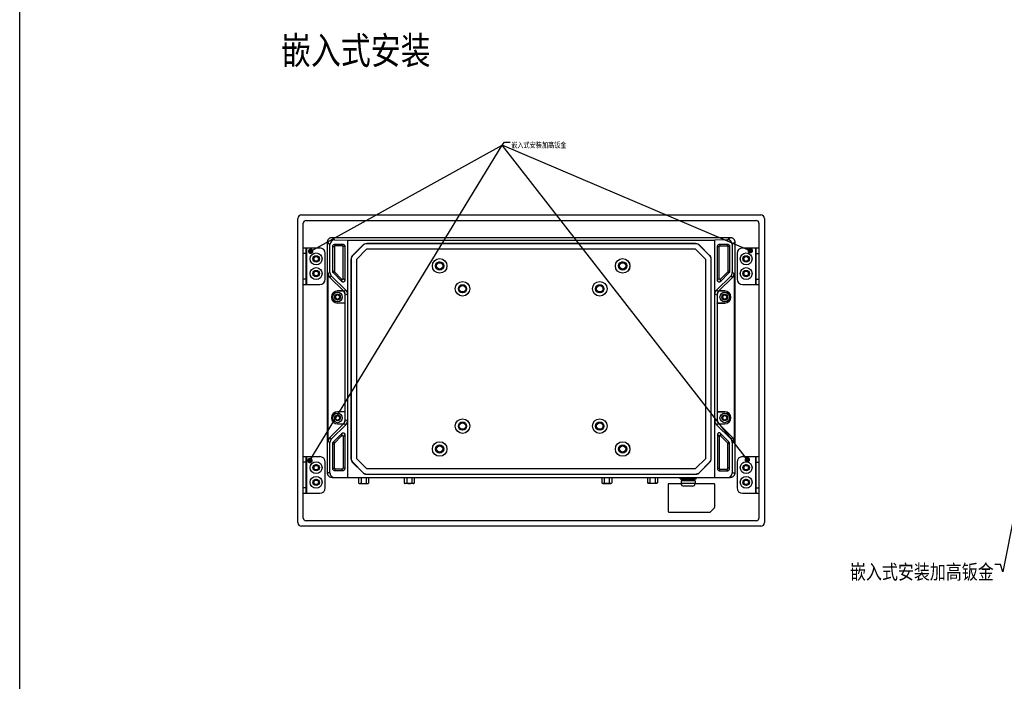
# Model space of a CAD drawing. Header units: millimetres. Extents: x 0 to 3905, y -1166 to 1110.
# Tile 67 of 155: x 1291 to 1829, y 401 to 762. Entities that reach past the tile are written whole.
import ezdxf

# ---------------------------------------------------------------- set-up
doc = ezdxf.new("R2010")
doc.units = ezdxf.units.MM
doc.header["$LTSCALE"] = 65.395
doc.layers.get('0').update_dxf_attribs({"linetype": 'CONTINUOUS'})
for name, color, linetype in [('000-VT2000_DXF_FORMAT', 7, 'CONTINUOUS'), ('000-VT2000_DXF_TEXT', 7, 'CONTINUOUS'), ('101300057_DXF_CONTINUOUS_LINE', 7, 'CONTINUOUS'), ('101300621_DXF_CONTINUOUS_LINE', 7, 'CONTINUOUS'), ('DE-11-054606_DXF_TEXT', 7, 'CONTINUOUS'), ('DE-11-054606DXF_CONTINUOUS_LINE', 7, 'CONTINUOUS'), ('DE-12-003019DXF_CONTINUOUS_LINE', 7, 'CONTINUOUS'), ('DE-13-001392DXF_CONTINUOUS_LINE', 7, 'CONTINUOUS'), ('DE-13-001394DXF_CONTINUOUS_LINE', 7, 'CONTINUOUS'), ('SC-PM3X6T10BDXF_CONTINUOUS_LINE', 7, 'CONTINUOUS'), ('SC-PSFM4X8-SDXF_CONTINUOUS_LINE', 7, 'CONTINUOUS')]:
    doc.layers.add(name, color=color, linetype=linetype)
doc.styles.get("Standard").update_dxf_attribs({"font": 'ISOCP', "width": 0.8})
doc.dimstyles.get("Standard").update_dxf_attribs({"dimtxt": 3, "dimasz": 3, "dimexe": 2.5, "dimexo": 0.5, "dimtad": 1, "dimdsep": 46, "dimtxsty": 'Standard', "dimblk": '_FILLED', "dimblk1": '_FILLED', "dimblk2": '_FILLED', "dimcen": 0.09, "dimclrt": 3, "dimazin": 2, "dimtol": 1, "dimtp": 0.01, "dimtm": 0.01, "dimtfac": 1, "dimtofl": 0, "dimtmove": 0, "dimatfit": 3, "dimldrblk": '_FILLED', "dimfxl": 1, "dimtolj": 1, "dimarcsym": 0})

# ---------------------------------------------------------------- blocks, each defined once
blk = doc.blocks.new('_FILLED')
at = {"color": 0, "linetype": 'ByBlock'}
blk.add_solid([(0, 0), (-1, 0.17), (-1, -0.17)], dxfattribs=at)

msp = doc.modelspace()

# ---------------------------------------------------------------- linework, layer by layer
at = {"layer": '000-VT2000_DXF_FORMAT', "color": 7}
msp.add_line((1290.618, -130.675), (1290.618, 1110.325), dxfattribs=at)
at = {"layer": '101300057_DXF_CONTINUOUS_LINE'}
for p, q in [((1475.773, 512.417), (1475.773, 509.381)), ((1477.144, 512.417), (1477.144, 509.381)), ((1479.886, 512.417), (1479.886, 509.381)), ((1481.258, 512.417), (1481.258, 509.381)), ((1500.763, 512.417), (1500.763, 509.381)), ((1502.134, 512.417), (1502.134, 509.381)), ((1504.876, 512.417), (1504.876, 509.381)), ((1506.248, 512.417), (1506.248, 509.381)), ((1476.361, 509.118), (1480.669, 509.118)), ((1505.659, 509.118), (1501.351, 509.118))]:
    msp.add_line(p, q, dxfattribs=at)
for centre, radius, start, end in [((1478.515, 514.718), 6, 242.80187, 248.96053), ((1478.515, 514.718), 5.51, 255.58989, 284.41011), ((1478.515, 514.718), 6, 291.03947, 297.19813), ((1503.505, 514.718), 6, 242.80187, 248.96053), ((1503.505, 514.718), 5.51, 255.58989, 284.41011), ((1503.505, 514.718), 6, 291.03947, 297.19813)]:
    msp.add_arc(centre, radius, start, end, dxfattribs=at)
for points, knots in [([(1475.773, 509.381), (1475.805, 509.365), (1475.932, 509.304), (1476.068, 509.26), (1476.17, 509.238)], [0, 0, 0, 0, 0.2572069, 1, 1, 1, 1]), ([(1476.516, 509.209), (1476.569, 509.211), (1476.786, 509.233), (1476.997, 509.306), (1477.144, 509.381)], [0, 0, 0, 0, 0.2436555, 1, 1, 1, 1]), ([(1479.886, 509.381), (1479.937, 509.355), (1480.135, 509.265), (1480.353, 509.216), (1480.514, 509.209)], [0, 0, 0, 0, 0.2599598, 1, 1, 1, 1]), ([(1480.86, 509.238), (1480.894, 509.245), (1481.031, 509.279), (1481.163, 509.332), (1481.258, 509.381)], [0, 0, 0, 0, 0.2441287, 1, 1, 1, 1]), ([(1501.16, 509.238), (1501.126, 509.245), (1500.989, 509.279), (1500.857, 509.332), (1500.763, 509.381)], [0, 0, 0, 0, 0.2441287, 1, 1, 1, 1]), ([(1502.134, 509.381), (1502.083, 509.355), (1501.885, 509.265), (1501.667, 509.216), (1501.506, 509.209)], [0, 0, 0, 0, 0.2599598, 1, 1, 1, 1]), ([(1505.504, 509.209), (1505.451, 509.211), (1505.234, 509.233), (1505.023, 509.306), (1504.876, 509.381)], [0, 0, 0, 0, 0.2436555, 1, 1, 1, 1]), ([(1506.248, 509.381), (1506.215, 509.365), (1506.088, 509.304), (1505.953, 509.26), (1505.85, 509.238)], [0, 0, 0, 0, 0.2572069, 1, 1, 1, 1])]:
    msp.add_open_spline(points, degree=3, knots=knots, dxfattribs=at)
for points in [[(1476.17, 509.238), (1476.283, 509.214), (1476.401, 509.204), (1476.516, 509.209)], [(1480.514, 509.209), (1480.63, 509.204), (1480.747, 509.214), (1480.86, 509.238)], [(1501.506, 509.209), (1501.39, 509.204), (1501.273, 509.214), (1501.16, 509.238)], [(1505.85, 509.238), (1505.737, 509.214), (1505.62, 509.204), (1505.504, 509.209)]]:
    msp.add_open_spline(points, degree=3, dxfattribs=at)
at = {"layer": '101300621_DXF_CONTINUOUS_LINE'}
for p, q in [((1475.773, 512.417), (1475.773, 509.381)), ((1477.144, 512.417), (1477.144, 509.381)), ((1479.886, 512.417), (1479.886, 509.381)), ((1481.258, 512.417), (1481.258, 509.381)), ((1500.763, 512.417), (1500.763, 509.381)), ((1502.134, 512.417), (1502.134, 509.381)), ((1504.876, 512.417), (1504.876, 509.381)), ((1506.248, 512.417), (1506.248, 509.381)), ((1608.698, 512.417), (1608.698, 509.481)), ((1610.069, 512.417), (1610.069, 509.481)), ((1612.812, 512.417), (1612.812, 509.481)), ((1614.183, 512.417), (1614.183, 509.481)), ((1633.688, 512.417), (1633.688, 509.481)), ((1635.059, 512.417), (1635.059, 509.481)), ((1637.802, 512.417), (1637.802, 509.481)), ((1639.173, 512.417), (1639.173, 509.481)), ((1476.361, 509.118), (1480.669, 509.118)), ((1505.659, 509.118), (1501.351, 509.118)), ((1609.286, 509.217), (1613.594, 509.217)), ((1638.584, 509.217), (1634.276, 509.217))]:
    msp.add_line(p, q, dxfattribs=at)
for centre, radius, start, end in [((1478.515, 514.718), 6, 242.80187, 248.96053), ((1478.515, 514.718), 5.51, 255.58989, 284.41011), ((1478.515, 514.718), 6, 291.03947, 297.19813), ((1503.505, 514.718), 6, 242.80187, 248.96053), ((1503.505, 514.718), 5.51, 255.58989, 284.41011), ((1503.505, 514.718), 6, 291.03947, 297.19813), ((1611.44, 514.817), 6, 242.80187, 248.96053), ((1611.44, 514.817), 5.51, 255.58989, 284.41011), ((1611.44, 514.817), 6, 291.03947, 297.19813), ((1636.43, 514.817), 6, 242.80187, 248.96053), ((1636.43, 514.817), 5.51, 255.58989, 284.41011), ((1636.43, 514.817), 6, 291.03947, 297.19813)]:
    msp.add_arc(centre, radius, start, end, dxfattribs=at)
for points, knots in [([(1475.773, 509.381), (1475.805, 509.365), (1475.932, 509.304), (1476.068, 509.26), (1476.17, 509.238)], [0, 0, 0, 0, 0.2572069, 1, 1, 1, 1]), ([(1476.516, 509.209), (1476.569, 509.211), (1476.786, 509.233), (1476.997, 509.306), (1477.144, 509.381)], [0, 0, 0, 0, 0.2436555, 1, 1, 1, 1]), ([(1479.886, 509.381), (1479.937, 509.355), (1480.135, 509.265), (1480.353, 509.216), (1480.514, 509.209)], [0, 0, 0, 0, 0.2599598, 1, 1, 1, 1]), ([(1480.86, 509.238), (1480.894, 509.245), (1481.031, 509.279), (1481.163, 509.332), (1481.258, 509.381)], [0, 0, 0, 0, 0.2441287, 1, 1, 1, 1]), ([(1501.16, 509.238), (1501.126, 509.245), (1500.989, 509.279), (1500.857, 509.332), (1500.763, 509.381)], [0, 0, 0, 0, 0.2441287, 1, 1, 1, 1]), ([(1502.134, 509.381), (1502.083, 509.355), (1501.885, 509.265), (1501.667, 509.216), (1501.506, 509.209)], [0, 0, 0, 0, 0.2599598, 1, 1, 1, 1]), ([(1505.504, 509.209), (1505.451, 509.211), (1505.234, 509.233), (1505.023, 509.306), (1504.876, 509.381)], [0, 0, 0, 0, 0.2436555, 1, 1, 1, 1]), ([(1506.248, 509.381), (1506.215, 509.365), (1506.088, 509.304), (1505.953, 509.26), (1505.85, 509.238)], [0, 0, 0, 0, 0.2572069, 1, 1, 1, 1]), ([(1608.698, 509.481), (1608.815, 509.421), (1609.057, 509.328), (1609.316, 509.303), (1609.441, 509.309)], [0, 0, 0, 0, 0.5110545, 1, 1, 1, 1]), ([(1609.441, 509.309), (1609.495, 509.311), (1609.712, 509.332), (1609.923, 509.405), (1610.069, 509.481)], [0, 0, 0, 0, 0.2436555, 1, 1, 1, 1]), ([(1612.812, 509.481), (1612.862, 509.455), (1613.06, 509.364), (1613.278, 509.315), (1613.44, 509.309)], [0, 0, 0, 0, 0.2599598, 1, 1, 1, 1]), ([(1613.44, 509.309), (1613.565, 509.303), (1613.824, 509.328), (1614.066, 509.421), (1614.183, 509.481)], [0, 0, 0, 0, 0.4889451, 1, 1, 1, 1]), ([(1634.431, 509.309), (1634.306, 509.303), (1634.047, 509.328), (1633.805, 509.421), (1633.688, 509.481)], [0, 0, 0, 0, 0.4889451, 1, 1, 1, 1]), ([(1635.059, 509.481), (1635.009, 509.455), (1634.81, 509.364), (1634.592, 509.315), (1634.431, 509.309)], [0, 0, 0, 0, 0.2599598, 1, 1, 1, 1]), ([(1638.429, 509.309), (1638.376, 509.311), (1638.159, 509.332), (1637.948, 509.405), (1637.802, 509.481)], [0, 0, 0, 0, 0.2436555, 1, 1, 1, 1]), ([(1639.173, 509.481), (1639.056, 509.421), (1638.814, 509.328), (1638.555, 509.303), (1638.429, 509.309)], [0, 0, 0, 0, 0.5110545, 1, 1, 1, 1])]:
    msp.add_open_spline(points, degree=3, knots=knots, dxfattribs=at)
for points in [[(1476.17, 509.238), (1476.283, 509.214), (1476.401, 509.204), (1476.516, 509.209)], [(1480.514, 509.209), (1480.63, 509.204), (1480.747, 509.214), (1480.86, 509.238)], [(1501.506, 509.209), (1501.39, 509.204), (1501.273, 509.214), (1501.16, 509.238)], [(1505.85, 509.238), (1505.737, 509.214), (1505.62, 509.204), (1505.504, 509.209)]]:
    msp.add_open_spline(points, degree=3, dxfattribs=at)
at = {"layer": 'DE-11-054606DXF_CONTINUOUS_LINE'}
for p, q in [((1445.615, 617.827), (1445.615, 637.827)), ((1445.615, 637.827), (1454.615, 637.827)), ((1447.115, 617.827), (1447.115, 637.827)), ((1447.315, 637.827), (1447.315, 617.827)), ((1685.615, 637.827), (1694.615, 637.827)), ((1692.915, 617.827), (1692.915, 637.827)), ((1693.115, 617.827), (1693.115, 637.827)), ((1694.615, 637.827), (1694.615, 617.827)), ((1447.115, 634.827), (1445.615, 634.827)), ((1457.615, 620.827), (1457.615, 634.827)), ((1682.615, 634.827), (1682.615, 620.827)), ((1693.115, 634.827), (1694.615, 634.827)), ((1447.115, 620.827), (1445.615, 620.827)), ((1693.115, 620.827), (1694.615, 620.827)), ((1445.615, 617.827), (1454.615, 617.827)), ((1685.615, 617.827), (1694.615, 617.827)), ((1445.615, 523.827), (1454.615, 523.827)), ((1445.615, 503.827), (1445.615, 523.827)), ((1447.115, 503.827), (1447.115, 523.827)), ((1447.315, 523.827), (1447.315, 503.827)), ((1685.615, 523.827), (1694.615, 523.827)), ((1692.915, 503.827), (1692.915, 523.827)), ((1693.115, 503.827), (1693.115, 523.827)), ((1694.615, 523.827), (1694.615, 503.827)), ((1447.115, 520.827), (1445.615, 520.827)), ((1457.615, 506.827), (1457.615, 520.827)), ((1682.615, 520.827), (1682.615, 506.827)), ((1693.115, 520.827), (1694.615, 520.827)), ((1447.115, 506.827), (1445.615, 506.827)), ((1693.115, 506.827), (1694.615, 506.827)), ((1445.615, 503.827), (1454.615, 503.827)), ((1685.615, 503.827), (1694.615, 503.827))]:
    msp.add_line(p, q, dxfattribs=at)
for centre, radius in [((1452.615, 631.827), 3.25), ((1687.615, 631.827), 3.25), ((1452.615, 631.827), 1.75), ((1687.615, 631.827), 1.75), ((1452.615, 623.827), 3.25), ((1452.615, 623.827), 1.75), ((1687.615, 623.827), 3.25), ((1687.615, 623.827), 1.75), ((1452.615, 517.827), 3.25), ((1452.615, 517.827), 1.75), ((1687.615, 517.827), 3.25), ((1687.615, 517.827), 1.75), ((1452.615, 509.827), 3.25), ((1452.615, 509.827), 1.75), ((1687.615, 509.827), 3.25), ((1687.615, 509.827), 1.75)]:
    msp.add_circle(centre, radius, dxfattribs=at)
for centre, start, end in [((1454.615, 634.827), 0, 90), ((1685.615, 634.827), 90, 180), ((1454.615, 620.827), 270, 0), ((1685.615, 620.827), 180, 270), ((1454.615, 520.827), 0, 90), ((1685.615, 520.827), 90, 180), ((1454.615, 506.827), 270, 0), ((1685.615, 506.827), 180, 270)]:
    msp.add_arc(centre, 3, start, end, dxfattribs=at)
at = {"layer": 'DE-12-003019DXF_CONTINUOUS_LINE'}
for p, q in [((1652.009, 511.707), (1651.984, 512.417)), ((1659.729, 511.707), (1652.009, 511.707)), ((1659.429, 511.417), (1652.308, 511.417)), ((1653.369, 511.417), (1653.369, 512.417)), ((1658.369, 511.417), (1658.369, 512.417)), ((1659.729, 511.707), (1659.754, 512.417))]:
    msp.add_line(p, q, dxfattribs=at)
for centre, start, end in [((1652.308, 511.717), 182, 270), ((1659.429, 511.717), 270, 358)]:
    msp.add_arc(centre, 0.3, start, end, dxfattribs=at)
at = {"layer": 'DE-13-001392DXF_CONTINUOUS_LINE'}
for p, q in [((1458.821, 514.917), (1458.821, 641.078)), ((1460.178, 639.721), (1458.821, 641.078)), ((1462.728, 642.168), (1461.32, 643.576)), ((1461.32, 643.576), (1678.911, 643.576)), ((1462.728, 642.168), (1469.788, 642.026)), ((1469.788, 642.026), (1469.788, 512.417)), ((1469.788, 642.026), (1670.443, 642.026)), ((1677.503, 642.168), (1670.443, 642.026)), ((1670.443, 512.417), (1670.443, 642.026)), ((1677.503, 642.168), (1678.911, 643.576)), ((1680.053, 639.721), (1681.409, 641.078)), ((1681.409, 641.078), (1681.409, 514.917)), ((1460.178, 624.475), (1460.178, 639.721)), ((1461.66, 625.127), (1461.66, 638.527)), ((1461.66, 638.527), (1462.56, 638.527)), ((1462.56, 638.527), (1462.56, 625.127)), ((1463.06, 639.927), (1463.06, 639.027)), ((1463.06, 639.927), (1466.92, 639.927)), ((1466.92, 639.027), (1463.06, 639.027)), ((1466.92, 639.927), (1466.92, 639.027)), ((1467.42, 621.158), (1467.42, 638.527)), ((1468.32, 638.527), (1467.42, 638.527)), ((1468.32, 638.527), (1468.32, 620.173)), ((1472.574, 633.747), (1478.066, 639.24)), ((1472.611, 633.71), (1478.103, 639.203)), ((1480.225, 637.081), (1474.732, 631.589)), ((1478.103, 639.203), (1478.066, 639.24)), ((1480.28, 640.104), (1480.28, 640.157)), ((1659.951, 640.157), (1480.28, 640.157)), ((1659.951, 640.104), (1480.28, 640.104)), ((1659.951, 637.104), (1480.28, 637.104)), ((1659.951, 640.157), (1659.951, 640.104)), ((1665.499, 631.589), (1660.006, 637.081)), ((1662.165, 639.24), (1662.127, 639.203)), ((1662.127, 639.203), (1667.62, 633.71)), ((1662.165, 639.24), (1667.657, 633.747)), ((1671.91, 638.527), (1672.81, 638.527)), ((1671.91, 620.173), (1671.91, 638.527)), ((1672.81, 621.158), (1672.81, 638.527)), ((1673.31, 639.927), (1677.17, 639.927)), ((1673.31, 639.927), (1673.31, 639.027)), ((1673.31, 639.027), (1677.17, 639.027)), ((1677.17, 639.927), (1677.17, 639.027)), ((1678.57, 638.527), (1677.67, 638.527)), ((1677.67, 638.527), (1677.67, 625.127)), ((1678.57, 638.527), (1678.57, 625.127)), ((1680.053, 639.721), (1680.053, 624.475)), ((1471.657, 631.533), (1471.657, 522.91)), ((1471.657, 631.533), (1471.709, 631.533)), ((1471.709, 631.533), (1471.709, 522.91)), ((1472.574, 633.747), (1472.611, 633.71)), ((1474.709, 631.533), (1474.709, 522.91)), ((1665.522, 522.91), (1665.522, 631.533)), ((1667.62, 633.71), (1667.657, 633.747)), ((1668.522, 631.533), (1668.574, 631.533)), ((1668.522, 522.91), (1668.522, 631.533)), ((1668.574, 522.91), (1668.574, 631.533)), ((1459.115, 624.035), (1460.178, 624.475)), ((1461.66, 625.127), (1462.56, 625.127)), ((1462.057, 624.151), (1462.702, 624.779)), ((1462.702, 624.779), (1466.562, 620.809)), ((1677.529, 624.779), (1673.669, 620.809)), ((1678.174, 624.151), (1677.529, 624.779)), ((1678.57, 625.127), (1677.67, 625.127)), ((1680.053, 624.475), (1681.116, 624.035)), ((1459.115, 531.98), (1459.115, 624.035)), ((1459.993, 621.915), (1461.074, 622.363)), ((1467.572, 614.336), (1459.993, 621.915)), ((1468.891, 614.769), (1461.074, 622.363)), ((1466.604, 619.476), (1462.057, 624.151)), ((1466.604, 619.476), (1466.562, 620.809)), ((1468.32, 620.173), (1467.42, 621.158)), ((1679.157, 622.363), (1671.339, 614.769)), ((1671.91, 620.173), (1672.81, 621.158)), ((1680.238, 621.915), (1672.659, 614.336)), ((1678.174, 624.151), (1673.627, 619.476)), ((1673.627, 619.476), (1673.669, 620.809)), ((1679.157, 622.363), (1680.238, 621.915)), ((1681.116, 624.035), (1681.116, 531.98)), ((1464.3, 614.257), (1464.3, 614.336)), ((1467.572, 614.336), (1464.3, 614.336)), ((1467.499, 614.257), (1464.3, 614.257)), ((1467.501, 614.256), (1467.572, 614.336)), ((1467.652, 614.255), (1467.577, 614.182)), ((1467.652, 614.255), (1468.891, 614.769)), ((1671.339, 614.769), (1672.579, 614.255)), ((1672.653, 614.182), (1672.579, 614.255)), ((1675.93, 614.336), (1672.659, 614.336)), ((1672.659, 614.336), (1672.73, 614.256)), ((1675.93, 614.257), (1672.732, 614.257)), ((1675.93, 614.257), (1675.93, 614.336)), ((1468.426, 607.757), (1468.426, 612.135)), ((1468.53, 612.135), (1468.426, 612.135)), ((1468.53, 612.135), (1469.788, 612.656)), ((1670.443, 612.656), (1671.7, 612.135)), ((1671.7, 612.135), (1671.805, 612.135)), ((1671.805, 612.135), (1671.805, 607.757)), ((1464.3, 607.757), (1464.3, 607.679)), ((1464.3, 607.757), (1468.426, 607.757)), ((1468.53, 607.679), (1464.3, 607.679)), ((1468.53, 607.679), (1468.426, 607.757)), ((1468.53, 548.336), (1468.53, 607.679)), ((1671.7, 607.679), (1671.805, 607.757)), ((1671.7, 607.679), (1675.93, 607.679)), ((1671.7, 607.679), (1671.7, 548.336)), ((1671.805, 607.757), (1675.93, 607.757)), ((1675.93, 607.757), (1675.93, 607.679)), ((1468.53, 548.336), (1464.3, 548.336)), ((1464.3, 548.257), (1464.3, 548.336)), ((1468.426, 548.257), (1464.3, 548.257)), ((1468.53, 548.336), (1468.426, 548.257)), ((1468.426, 543.879), (1468.426, 548.257)), ((1468.53, 543.879), (1468.426, 543.879)), ((1469.788, 543.358), (1468.53, 543.879)), ((1671.7, 543.879), (1670.443, 543.358)), ((1671.7, 548.336), (1675.93, 548.336)), ((1671.7, 548.336), (1671.805, 548.257)), ((1671.7, 543.879), (1671.805, 543.879)), ((1675.93, 548.257), (1671.805, 548.257)), ((1671.805, 548.257), (1671.805, 543.879)), ((1675.93, 548.257), (1675.93, 548.336)), ((1459.993, 534.1), (1467.572, 541.679)), ((1461.074, 533.652), (1468.891, 541.246)), ((1464.3, 541.757), (1467.499, 541.757)), ((1464.3, 541.757), (1464.3, 541.679)), ((1464.3, 541.679), (1467.572, 541.679)), ((1467.572, 541.679), (1467.501, 541.759)), ((1467.577, 541.832), (1467.652, 541.759)), ((1468.891, 541.246), (1467.652, 541.759)), ((1672.579, 541.759), (1671.339, 541.246)), ((1671.339, 541.246), (1679.157, 533.652)), ((1672.579, 541.759), (1672.653, 541.832)), ((1672.73, 541.759), (1672.659, 541.679)), ((1672.659, 541.679), (1675.93, 541.679)), ((1672.659, 541.679), (1680.238, 534.1)), ((1672.732, 541.757), (1675.93, 541.757)), ((1675.93, 541.757), (1675.93, 541.679)), ((1461.074, 533.652), (1459.993, 534.1)), ((1462.057, 531.863), (1466.604, 536.539)), ((1462.702, 531.236), (1466.562, 535.205)), ((1466.604, 536.539), (1466.562, 535.205)), ((1468.32, 535.842), (1467.42, 534.857)), ((1467.42, 534.857), (1467.42, 517.487)), ((1468.32, 535.842), (1468.32, 517.487)), ((1671.91, 535.842), (1672.81, 534.857)), ((1671.91, 535.842), (1671.91, 517.487)), ((1672.81, 534.857), (1672.81, 517.487)), ((1678.174, 531.863), (1673.627, 536.539)), ((1673.627, 536.539), (1673.669, 535.205)), ((1677.529, 531.236), (1673.669, 535.205)), ((1680.238, 534.1), (1679.157, 533.652)), ((1460.178, 531.539), (1459.115, 531.98)), ((1460.178, 514.917), (1460.178, 531.539)), ((1461.66, 530.887), (1462.56, 530.887)), ((1461.66, 517.487), (1461.66, 530.887)), ((1462.057, 531.863), (1462.702, 531.236)), ((1462.56, 517.487), (1462.56, 530.887)), ((1678.174, 531.863), (1677.529, 531.236)), ((1678.57, 530.887), (1677.67, 530.887)), ((1677.67, 517.487), (1677.67, 530.887)), ((1678.57, 517.487), (1678.57, 530.887)), ((1681.116, 531.98), (1680.053, 531.539)), ((1680.053, 531.539), (1680.053, 514.917)), ((1471.709, 522.91), (1471.657, 522.91)), ((1474.732, 522.854), (1480.225, 517.362)), ((1660.006, 517.362), (1665.499, 522.854)), ((1668.574, 522.91), (1668.522, 522.91)), ((1461.66, 517.487), (1462.56, 517.487)), ((1466.92, 516.987), (1463.06, 516.987)), ((1463.06, 516.087), (1463.06, 516.987)), ((1466.92, 516.087), (1466.92, 516.987)), ((1468.32, 517.487), (1467.42, 517.487)), ((1472.611, 520.733), (1472.574, 520.696)), ((1478.066, 515.203), (1472.574, 520.696)), ((1478.103, 515.24), (1472.611, 520.733)), ((1480.28, 517.339), (1659.951, 517.339)), ((1667.62, 520.733), (1662.127, 515.24)), ((1667.657, 520.696), (1662.165, 515.203)), ((1667.657, 520.696), (1667.62, 520.733)), ((1671.91, 517.487), (1672.81, 517.487)), ((1673.31, 516.987), (1677.17, 516.987)), ((1673.31, 516.087), (1673.31, 516.987)), ((1677.17, 516.087), (1677.17, 516.987)), ((1678.57, 517.487), (1677.67, 517.487)), ((1460.178, 514.917), (1458.821, 514.917)), ((1461.322, 512.417), (1678.909, 512.417)), ((1466.92, 516.087), (1463.06, 516.087)), ((1478.066, 515.203), (1478.103, 515.24)), ((1480.28, 514.339), (1659.951, 514.339)), ((1480.28, 514.286), (1480.28, 514.339)), ((1480.28, 514.286), (1659.951, 514.286)), ((1659.951, 514.339), (1659.951, 514.286)), ((1662.127, 515.24), (1662.165, 515.203)), ((1673.31, 516.087), (1677.17, 516.087)), ((1680.053, 514.917), (1681.409, 514.917))]:
    msp.add_line(p, q, dxfattribs=at)
for centre, radius in [((1520.115, 628.007), 3.988), ((1520.115, 628.007), 3.962), ((1520.115, 628.007), 2.25), ((1520.115, 628.007), 1.75), ((1620.115, 628.007), 3.988), ((1620.115, 628.007), 3.962), ((1620.115, 628.007), 2.25), ((1620.115, 628.007), 1.75), ((1532.615, 615.507), 3.988), ((1532.615, 615.507), 3.962), ((1607.615, 615.507), 3.988), ((1607.615, 615.507), 3.962), ((1532.615, 615.507), 2.25), ((1532.615, 615.507), 1.75), ((1607.615, 615.507), 2.25), ((1607.615, 615.507), 1.75), ((1532.615, 540.507), 3.988), ((1532.615, 540.507), 3.962), ((1607.615, 540.507), 3.988), ((1607.615, 540.507), 3.962), ((1532.615, 540.507), 2.25), ((1532.615, 540.507), 1.75), ((1607.615, 540.507), 2.25), ((1607.615, 540.507), 1.75), ((1520.115, 528.007), 3.988), ((1520.115, 528.007), 3.962), ((1520.115, 528.007), 2.25), ((1520.115, 528.007), 1.75), ((1620.115, 528.007), 3.988), ((1620.115, 528.007), 3.962), ((1620.115, 528.007), 2.25), ((1620.115, 528.007), 1.75)]:
    msp.add_circle(centre, radius, dxfattribs=at)
for centre, radius, start, end in [((1463.06, 638.527), 0.5, 90, 180), ((1466.92, 638.527), 0.5, 0, 90), ((1480.28, 637.026), 3.131, 90, 135), ((1480.28, 637.026), 3.079, 90, 135), ((1480.28, 637.026), 0.0786, 90, 135), ((1659.951, 637.026), 3.131, 45, 90), ((1659.951, 637.026), 3.079, 45, 90), ((1659.951, 637.026), 0.0786, 45, 90), ((1673.31, 638.527), 0.5, 90, 180), ((1677.17, 638.527), 0.5, 0, 90), ((1474.788, 631.533), 3.131, 135, 180), ((1474.788, 631.533), 3.079, 135, 180), ((1474.788, 631.533), 0.0786, 135, 180), ((1520.115, 628.007), 2, 255, 195), ((1620.115, 628.007), 2, 255, 195), ((1665.443, 631.533), 0.0786, 0, 45), ((1665.443, 631.533), 3.079, 0, 45), ((1665.443, 631.533), 3.131, 0, 45), ((1464.3, 611.007), 3.329, 90, 270), ((1464.3, 611.007), 3.25, 90, 270), ((1465.553, 612.157), 2.863, 44.99875, 47.16622), ((1465.532, 612.135), 2.998, 359.99881, 45.00119), ((1532.615, 615.507), 2, 255, 195), ((1607.615, 615.507), 2, 255, 195), ((1674.698, 612.135), 2.998, 134.99881, 180.00119), ((1674.678, 612.157), 2.863, 132.83378, 135.00125), ((1675.93, 611.007), 3.329, 270, 90), ((1675.93, 611.007), 3.25, 270, 90), ((1464.3, 545.007), 3.329, 90, 270), ((1464.3, 545.007), 3.25, 90, 270), ((1465.532, 543.879), 2.998, 314.99881, 0.00119), ((1674.698, 543.879), 2.998, 179.99881, 225.00119), ((1675.93, 545.007), 3.329, 270, 90), ((1675.93, 545.007), 3.25, 270, 90), ((1465.553, 543.857), 2.863, 312.83378, 315.00125), ((1532.615, 540.507), 2, 255, 195), ((1607.615, 540.507), 2, 255, 195), ((1674.678, 543.857), 2.863, 224.99875, 227.16622), ((1520.115, 528.007), 2, 255, 195), ((1620.115, 528.007), 2, 255, 195), ((1474.788, 522.91), 3.131, 180, 225), ((1474.788, 522.91), 3.079, 180, 225), ((1474.788, 522.91), 0.0786, 180, 225), ((1665.443, 522.91), 0.0786, 315, 0), ((1665.443, 522.91), 3.079, 315, 0), ((1665.443, 522.91), 3.131, 315, 0), ((1463.06, 517.487), 0.5, 180, 270), ((1466.92, 517.487), 0.5, 270, 360), ((1480.28, 517.417), 0.0786, 225, 270), ((1659.951, 517.417), 0.0786, 270, 315), ((1673.31, 517.487), 0.5, 180, 270), ((1677.17, 517.487), 0.5, 270, 0), ((1480.28, 517.417), 3.131, 225, 270), ((1480.28, 517.417), 3.079, 225, 270), ((1659.951, 517.417), 3.079, 270, 315), ((1659.951, 517.417), 3.131, 270, 315)]:
    msp.add_arc(centre, radius, start, end, dxfattribs=at)
for centre, major_axis, ratio, start_param, end_param in [((1462.731, 639.667), (2.35, -1.028), 0.9707671, 1.9736804, 3.5432587), ((1677.5, 639.667), (2.35, 1.028), 0.9707671, -0.4016661, 1.1679123), ((1463.242, 624.502), (3.002, 0.623), 0.9775502, 2.9415266, 3.7264201), ((1676.989, 624.502), (3.002, -0.623), 0.9775502, -0.5848275, 0.2000661), ((1462.117, 624.036), (2.774, 1.149), 0.9992864, 2.7491459, 3.5340394), ((1678.114, 624.036), (2.774, -1.149), 0.9992864, -0.3924468, 0.3924468), ((1466.724, 612.629), (3.002, 0.623), 0.9775502, -0.2000661, 0.5848275), ((1673.507, 612.629), (3.002, -0.623), 0.9775502, 2.5567652, 3.3416587), ((1466.724, 543.386), (3.002, -0.623), 0.9775502, -0.5848275, 0.2000661), ((1673.507, 543.386), (3.002, 0.623), 0.9775502, 2.9415266, 3.7264201), ((1462.117, 531.978), (2.774, -1.149), 0.9992864, 2.7491459, 3.5340394), ((1463.242, 531.512), (3.002, -0.623), 0.9775502, 2.5567652, 3.3416587), ((1676.989, 531.512), (3.002, 0.623), 0.9775502, -0.2000661, 0.5848275), ((1678.114, 531.978), (2.774, 1.149), 0.9992864, -0.3924468, 0.3924468), ((1462.731, 514.917), (2.553, 0), 0.9792416, -3.1415927, -1.5707963), ((1677.5, 514.917), (2.553, 0), 0.9792416, -1.5707963, 0)]:
    msp.add_ellipse(centre, major_axis=major_axis, ratio=ratio, start_param=start_param, end_param=end_param, dxfattribs=at)
for points, knots in [([(1458.821, 641.078), (1458.821, 641.241), (1458.854, 641.569), (1458.997, 642.04), (1459.229, 642.475), (1459.542, 642.856), (1459.923, 643.169), (1460.357, 643.401), (1460.829, 643.544), (1461.157, 643.576), (1461.32, 643.576)], [0, 0, 0, 0, 0.1250492, 0.2500593, 0.3750396, 0.5000039, 0.6249681, 0.7499484, 0.8749587, 1, 1, 1, 1]), ([(1678.911, 643.576), (1679.074, 643.576), (1679.402, 643.544), (1679.873, 643.401), (1680.308, 643.168), (1680.689, 642.856), (1681.002, 642.475), (1681.234, 642.04), (1681.377, 641.569), (1681.409, 641.241), (1681.409, 641.078)], [0, 0, 0, 0, 0.1250492, 0.2500593, 0.3750396, 0.5000039, 0.6249681, 0.7499484, 0.8749587, 1, 1, 1, 1]), ([(1461.66, 638.527), (1461.66, 638.604), (1461.674, 638.771), (1461.743, 639.027), (1461.872, 639.287), (1462.062, 639.525), (1462.3, 639.716), (1462.561, 639.845), (1462.817, 639.913), (1462.983, 639.927), (1463.06, 639.927)], [0, 0, 0, 0, 0.1053993, 0.2267784, 0.3601819, 0.5000073, 0.6398036, 0.7732216, 0.8946007, 1, 1, 1, 1]), ([(1466.92, 639.927), (1466.997, 639.927), (1467.163, 639.914), (1467.418, 639.846), (1467.678, 639.717), (1467.915, 639.528), (1468.106, 639.292), (1468.237, 639.031), (1468.306, 638.774), (1468.32, 638.606), (1468.32, 638.527)], [0, 0, 0, 0, 0.1052168, 0.2261015, 0.3588512, 0.498004, 0.637433, 0.7709138, 0.8930413, 1, 1, 1, 1]), ([(1671.91, 638.527), (1671.91, 638.606), (1671.925, 638.774), (1671.994, 639.031), (1672.125, 639.292), (1672.315, 639.528), (1672.553, 639.717), (1672.812, 639.846), (1673.068, 639.914), (1673.233, 639.927), (1673.31, 639.927)], [0, 0, 0, 0, 0.1069587, 0.2290862, 0.362567, 0.501996, 0.6411488, 0.7738985, 0.8947832, 1, 1, 1, 1]), ([(1677.17, 639.927), (1677.248, 639.927), (1677.414, 639.913), (1677.67, 639.845), (1677.93, 639.716), (1678.168, 639.525), (1678.359, 639.287), (1678.488, 639.027), (1678.557, 638.771), (1678.57, 638.604), (1678.57, 638.527)], [0, 0, 0, 0, 0.1053993, 0.2267784, 0.3601964, 0.4999927, 0.6398181, 0.7732216, 0.8946007, 1, 1, 1, 1]), ([(1462.057, 624.151), (1462.029, 624.18), (1461.973, 624.242), (1461.864, 624.388), (1461.752, 624.602), (1461.686, 624.832), (1461.664, 625.009), (1461.66, 625.09), (1461.66, 625.127)], [0, 0, 0, 0, 0.1099609, 0.2335964, 0.5057812, 0.7750851, 0.895101, 1, 1, 1, 1]), ([(1462.56, 625.127), (1462.56, 625.063), (1462.586, 624.934), (1462.658, 624.824), (1462.702, 624.779)], [0, 0, 0, 0, 0.50298, 1, 1, 1, 1]), ([(1677.67, 625.127), (1677.67, 625.063), (1677.645, 624.934), (1677.573, 624.824), (1677.529, 624.779)], [0, 0, 0, 0, 0.50298, 1, 1, 1, 1]), ([(1678.57, 625.127), (1678.57, 625.09), (1678.567, 625.009), (1678.545, 624.832), (1678.479, 624.602), (1678.366, 624.388), (1678.258, 624.242), (1678.202, 624.18), (1678.174, 624.151)], [0, 0, 0, 0, 0.104899, 0.2249149, 0.4942188, 0.7664036, 0.8900391, 1, 1, 1, 1]), ([(1466.562, 620.809), (1466.599, 620.771), (1466.684, 620.708), (1466.829, 620.659), (1466.973, 620.654), (1467.108, 620.688), (1467.23, 620.757), (1467.331, 620.86), (1467.403, 620.997), (1467.42, 621.103), (1467.42, 621.158)], [0, 0, 0, 0, 0.1366802, 0.2632636, 0.3822941, 0.4973853, 0.6128273, 0.7328166, 0.8610194, 1, 1, 1, 1]), ([(1468.32, 620.173), (1468.32, 620.085), (1468.296, 619.9), (1468.181, 619.635), (1467.981, 619.401), (1467.711, 619.234), (1467.401, 619.16), (1467.091, 619.184), (1466.817, 619.293), (1466.667, 619.411), (1466.604, 619.476)], [0, 0, 0, 0, 0.1118014, 0.2335024, 0.3627638, 0.4962784, 0.6302458, 0.7608981, 0.8849125, 1, 1, 1, 1]), ([(1673.627, 619.476), (1673.564, 619.411), (1673.414, 619.293), (1673.14, 619.184), (1672.83, 619.16), (1672.52, 619.234), (1672.25, 619.401), (1672.05, 619.635), (1671.935, 619.9), (1671.91, 620.085), (1671.91, 620.173)], [0, 0, 0, 0, 0.1150875, 0.2391019, 0.3697542, 0.5037216, 0.6372362, 0.7664976, 0.8881986, 1, 1, 1, 1]), ([(1673.669, 620.809), (1673.631, 620.771), (1673.546, 620.708), (1673.402, 620.659), (1673.258, 620.654), (1673.123, 620.688), (1673.001, 620.757), (1672.9, 620.86), (1672.828, 620.997), (1672.81, 621.103), (1672.81, 621.158)], [0, 0, 0, 0, 0.1366802, 0.2632636, 0.3822941, 0.4973853, 0.6128273, 0.7328166, 0.8610194, 1, 1, 1, 1]), ([(1468.426, 612.135), (1468.426, 612.325), (1468.388, 612.704), (1468.223, 613.25), (1467.953, 613.754), (1467.711, 614.048), (1467.577, 614.182)], [0, 0, 0, 0, 0.2499995, 0.5000003, 0.7499978, 1, 1, 1, 1]), ([(1672.653, 614.182), (1672.52, 614.048), (1672.278, 613.754), (1672.008, 613.25), (1671.843, 612.704), (1671.805, 612.325), (1671.805, 612.135)], [0, 0, 0, 0, 0.2500022, 0.4999997, 0.7500005, 1, 1, 1, 1]), ([(1467.577, 541.832), (1467.711, 541.966), (1467.953, 542.261), (1468.223, 542.764), (1468.388, 543.311), (1468.426, 543.69), (1468.426, 543.879)], [0, 0, 0, 0, 0.2500022, 0.4999997, 0.7500005, 1, 1, 1, 1]), ([(1671.805, 543.879), (1671.805, 543.69), (1671.843, 543.311), (1672.008, 542.764), (1672.278, 542.261), (1672.52, 541.966), (1672.653, 541.832)], [0, 0, 0, 0, 0.2499995, 0.5000003, 0.7499978, 1, 1, 1, 1]), ([(1466.562, 535.205), (1466.599, 535.244), (1466.684, 535.307), (1466.829, 535.355), (1466.973, 535.36), (1467.108, 535.327), (1467.23, 535.258), (1467.331, 535.154), (1467.403, 535.017), (1467.42, 534.911), (1467.42, 534.857)], [0, 0, 0, 0, 0.1366802, 0.2632636, 0.3822941, 0.4973853, 0.6128273, 0.7328166, 0.8610194, 1, 1, 1, 1]), ([(1466.604, 536.539), (1466.667, 536.604), (1466.817, 536.721), (1467.091, 536.831), (1467.401, 536.855), (1467.711, 536.781), (1467.981, 536.614), (1468.181, 536.38), (1468.296, 536.114), (1468.32, 535.93), (1468.32, 535.842)], [0, 0, 0, 0, 0.1150875, 0.2391019, 0.3697542, 0.5037216, 0.6372362, 0.7664976, 0.8881986, 1, 1, 1, 1]), ([(1673.627, 536.539), (1673.564, 536.604), (1673.414, 536.721), (1673.14, 536.831), (1672.83, 536.855), (1672.52, 536.781), (1672.25, 536.614), (1672.05, 536.38), (1671.935, 536.114), (1671.91, 535.93), (1671.91, 535.842)], [0, 0, 0, 0, 0.1150875, 0.2391019, 0.3697542, 0.5037216, 0.6372362, 0.7664976, 0.8881986, 1, 1, 1, 1]), ([(1673.669, 535.205), (1673.631, 535.244), (1673.546, 535.307), (1673.402, 535.355), (1673.258, 535.36), (1673.123, 535.327), (1673.001, 535.258), (1672.9, 535.154), (1672.828, 535.017), (1672.81, 534.911), (1672.81, 534.857)], [0, 0, 0, 0, 0.1366802, 0.2632636, 0.3822941, 0.4973853, 0.6128273, 0.7328166, 0.8610194, 1, 1, 1, 1]), ([(1461.66, 530.887), (1461.66, 530.925), (1461.664, 531.006), (1461.686, 531.182), (1461.752, 531.413), (1461.864, 531.626), (1461.973, 531.772), (1462.029, 531.835), (1462.057, 531.863)], [0, 0, 0, 0, 0.104899, 0.2249149, 0.4942188, 0.7664036, 0.8900391, 1, 1, 1, 1]), ([(1462.56, 530.887), (1462.56, 530.952), (1462.586, 531.081), (1462.658, 531.19), (1462.702, 531.236)], [0, 0, 0, 0, 0.50298, 1, 1, 1, 1]), ([(1677.67, 530.887), (1677.67, 530.952), (1677.645, 531.081), (1677.573, 531.19), (1677.529, 531.236)], [0, 0, 0, 0, 0.50298, 1, 1, 1, 1]), ([(1678.57, 530.887), (1678.57, 530.925), (1678.567, 531.006), (1678.545, 531.182), (1678.479, 531.413), (1678.366, 531.626), (1678.258, 531.772), (1678.202, 531.835), (1678.174, 531.863)], [0, 0, 0, 0, 0.104899, 0.2249149, 0.4942188, 0.7664036, 0.8900391, 1, 1, 1, 1]), ([(1463.06, 516.087), (1462.983, 516.087), (1462.817, 516.101), (1462.561, 516.169), (1462.3, 516.299), (1462.062, 516.489), (1461.872, 516.727), (1461.743, 516.988), (1461.674, 517.244), (1461.66, 517.41), (1461.66, 517.487)], [0, 0, 0, 0, 0.1053993, 0.2267784, 0.3601964, 0.4999927, 0.6398181, 0.7732216, 0.8946007, 1, 1, 1, 1]), ([(1468.32, 517.487), (1468.32, 517.409), (1468.306, 517.241), (1468.237, 516.983), (1468.106, 516.723), (1467.915, 516.486), (1467.678, 516.297), (1467.418, 516.169), (1467.163, 516.101), (1466.997, 516.087), (1466.92, 516.087)], [0, 0, 0, 0, 0.1069587, 0.2290862, 0.362567, 0.501996, 0.6411488, 0.7738985, 0.8947832, 1, 1, 1, 1]), ([(1671.91, 517.487), (1671.91, 517.409), (1671.925, 517.241), (1671.994, 516.983), (1672.125, 516.723), (1672.315, 516.486), (1672.553, 516.297), (1672.812, 516.169), (1673.068, 516.101), (1673.233, 516.087), (1673.31, 516.087)], [0, 0, 0, 0, 0.1069587, 0.2290862, 0.362567, 0.501996, 0.6411488, 0.7738985, 0.8947832, 1, 1, 1, 1]), ([(1677.17, 516.087), (1677.248, 516.087), (1677.414, 516.101), (1677.67, 516.169), (1677.93, 516.299), (1678.168, 516.489), (1678.359, 516.727), (1678.488, 516.988), (1678.557, 517.244), (1678.57, 517.41), (1678.57, 517.487)], [0, 0, 0, 0, 0.1053993, 0.2267784, 0.3601964, 0.4999927, 0.6398181, 0.7732216, 0.8946007, 1, 1, 1, 1]), ([(1461.322, 512.417), (1461.159, 512.417), (1460.831, 512.45), (1460.359, 512.593), (1459.924, 512.825), (1459.542, 513.138), (1459.229, 513.52), (1458.997, 513.955), (1458.854, 514.426), (1458.821, 514.754), (1458.821, 514.917)], [0, 0, 0, 0, 0.1250541, 0.2500999, 0.3751308, 0.5001422, 0.6251326, 0.7501035, 0.8750597, 1, 1, 1, 1]), ([(1681.409, 514.917), (1681.409, 514.754), (1681.377, 514.426), (1681.234, 513.955), (1681.002, 513.52), (1680.689, 513.138), (1680.307, 512.825), (1679.872, 512.593), (1679.4, 512.45), (1679.072, 512.417), (1678.909, 512.417)], [0, 0, 0, 0, 0.1249482, 0.2499042, 0.3748751, 0.4998655, 0.6248769, 0.7499079, 0.8749539, 1, 1, 1, 1])]:
    msp.add_open_spline(points, degree=3, knots=knots, dxfattribs=at)
at = {"layer": 'DE-13-001394DXF_CONTINUOUS_LINE'}
for p, q in [((1442.615, 487.827), (1442.615, 653.828)), ((1444.615, 655.827), (1695.616, 655.827)), ((1445.615, 637.827), (1445.615, 651.328)), ((1447.115, 652.827), (1693.116, 652.827)), ((1694.615, 651.328), (1694.615, 637.827)), ((1697.615, 653.828), (1697.615, 487.827)), ((1445.615, 523.827), (1445.615, 617.827)), ((1694.615, 617.827), (1694.615, 523.827)), ((1644.916, 508.557), (1644.916, 494.057)), ((1652.028, 509.057), (1645.416, 509.057)), ((1669.916, 509.057), (1659.751, 509.057)), ((1670.416, 496.264), (1670.416, 508.557)), ((1445.615, 490.327), (1445.615, 503.827)), ((1694.615, 503.827), (1694.615, 490.327)), ((1670.269, 495.911), (1668.062, 493.704)), ((1645.416, 493.557), (1667.709, 493.557)), ((1695.616, 485.827), (1444.615, 485.827)), ((1693.116, 488.827), (1447.115, 488.827))]:
    msp.add_line(p, q, dxfattribs=at)
for centre in [(1452.615, 631.827), (1687.615, 631.827), (1452.615, 623.827), (1687.615, 623.827), (1452.615, 517.827), (1687.615, 517.827), (1452.615, 509.827), (1687.615, 509.827)]:
    msp.add_circle(centre, 1.25, dxfattribs=at)
for centre, radius, start, end in [((1452.615, 631.827), 1.5, 255, 195), ((1687.615, 631.827), 1.5, 255, 195), ((1452.615, 623.827), 1.5, 255, 195), ((1687.615, 623.827), 1.5, 255, 195), ((1452.615, 517.827), 1.5, 255, 195), ((1687.615, 517.827), 1.5, 255, 195), ((1452.615, 509.827), 1.5, 255, 195), ((1687.615, 509.827), 1.5, 255, 195), ((1645.416, 508.557), 0.5, 90, 180), ((1669.916, 508.557), 0.5, 0, 90), ((1669.916, 496.264), 0.5, 315, 0), ((1645.416, 494.057), 0.5, 180, 270), ((1667.709, 494.057), 0.5, 270, 315)]:
    msp.add_arc(centre, radius, start, end, dxfattribs=at)
for centre, major_axis, start_param, end_param in [((1444.616, 653.827), (-1.415, 1.415), -0.7850555, 0.7850555), ((1447.116, 651.327), (-1.061, 1.061), -0.7850555, 0.7850555), ((1693.115, 651.327), (1.061, 1.061), -0.7850555, 0.7850555), ((1695.615, 653.827), (1.415, 1.415), -0.7850555, 0.7850555), ((1447.116, 490.328), (1.061, 1.061), -3.9266482, -2.3565371), ((1693.115, 490.328), (1.061, -1.061), -0.7850555, 0.7850555), ((1444.616, 487.828), (-1.415, -1.415), -0.7850555, 0.7850555), ((1695.615, 487.828), (1.415, -1.415), -0.7850555, 0.7850555)]:
    msp.add_ellipse(centre, major_axis=major_axis, ratio=0.999315, start_param=start_param, end_param=end_param, dxfattribs=at)
at = {"layer": 'SC-PM3X6T10BDXF_CONTINUOUS_LINE'}
for centre, radius in [((1464.3, 611.007), 2.625), ((1675.93, 611.007), 2.625), ((1464.3, 611.007), 1.625), ((1675.93, 611.007), 1.625), ((1464.3, 545.007), 2.625), ((1464.3, 545.007), 1.625), ((1675.93, 545.007), 2.625), ((1675.93, 545.007), 1.625)]:
    msp.add_circle(centre, radius, dxfattribs=at)
for centre, radius, start, end in [((1462.928, 611.007), 0.372, 325.30431, 34.69569), ((1463.544, 612.317), 0.488, 267.1925, 332.8075), ((1463.56, 609.724), 0.462, 26.76577, 93.23423), ((1465.041, 612.29), 0.462, 206.76577, 273.23423), ((1464.987, 609.818), 0.372, 85.30431, 154.69569), ((1465.813, 611.007), 0.488, 147.1925, 212.8075), ((1674.558, 611.007), 0.372, 325.30431, 34.69569), ((1675.174, 612.317), 0.488, 267.1925, 332.8075), ((1675.19, 609.724), 0.462, 26.76577, 93.23423), ((1676.671, 612.29), 0.462, 206.76577, 273.23423), ((1676.617, 609.818), 0.372, 85.30431, 154.69569), ((1677.443, 611.007), 0.488, 147.1925, 212.8075), ((1462.928, 545.007), 0.372, 325.30431, 34.69569), ((1463.544, 546.317), 0.488, 267.1925, 332.8075), ((1463.56, 543.724), 0.462, 26.76577, 93.23423), ((1465.041, 546.29), 0.462, 206.76577, 273.23423), ((1464.987, 543.818), 0.372, 85.30431, 154.69569), ((1465.813, 545.007), 0.488, 147.1925, 212.8075), ((1674.558, 545.007), 0.372, 325.30431, 34.69569), ((1675.174, 546.317), 0.488, 267.1925, 332.8075), ((1675.19, 543.724), 0.462, 26.76577, 93.23423), ((1676.671, 546.29), 0.462, 206.76577, 273.23423), ((1676.617, 543.818), 0.372, 85.30431, 154.69569), ((1677.443, 545.007), 0.488, 147.1925, 212.8075)]:
    msp.add_arc(centre, radius, start, end, dxfattribs=at)
for points, knots in [([(1463.234, 611.219), (1463.078, 611.444), (1462.985, 611.756), (1463.286, 611.841), (1463.52, 611.829)], [0, 0, 0, 0, 0.5207666, 1, 1, 1, 1]), ([(1463.534, 610.186), (1463.291, 610.172), (1462.984, 610.256), (1463.078, 610.571), (1463.234, 610.795)], [0, 0, 0, 0, 0.4838326, 1, 1, 1, 1]), ([(1464.65, 609.977), (1464.534, 609.731), (1464.308, 609.492), (1464.082, 609.716), (1463.972, 609.932)], [0, 0, 0, 0, 0.5161674, 1, 1, 1, 1]), ([(1463.978, 612.094), (1464.086, 612.303), (1464.302, 612.514), (1464.519, 612.299), (1464.628, 612.082)], [0, 0, 0, 0, 0.4953946, 1, 1, 1, 1]), ([(1465.402, 610.743), (1465.53, 610.545), (1465.607, 610.242), (1465.289, 610.167), (1465.017, 610.189)], [0, 0, 0, 0, 0.4792334, 1, 1, 1, 1]), ([(1465.067, 611.829), (1465.31, 611.842), (1465.604, 611.762), (1465.53, 611.469), (1465.402, 611.272)], [0, 0, 0, 0, 0.5046054, 1, 1, 1, 1]), ([(1674.864, 611.219), (1674.708, 611.444), (1674.615, 611.756), (1674.916, 611.841), (1675.15, 611.829)], [0, 0, 0, 0, 0.5207666, 1, 1, 1, 1]), ([(1675.164, 610.186), (1674.921, 610.172), (1674.614, 610.256), (1674.708, 610.571), (1674.864, 610.795)], [0, 0, 0, 0, 0.4838326, 1, 1, 1, 1]), ([(1676.28, 609.977), (1676.164, 609.731), (1675.938, 609.492), (1675.712, 609.716), (1675.602, 609.932)], [0, 0, 0, 0, 0.5161674, 1, 1, 1, 1]), ([(1675.608, 612.094), (1675.716, 612.303), (1675.932, 612.514), (1676.149, 612.299), (1676.258, 612.082)], [0, 0, 0, 0, 0.4953946, 1, 1, 1, 1]), ([(1677.032, 610.743), (1677.16, 610.545), (1677.237, 610.242), (1676.919, 610.167), (1676.647, 610.189)], [0, 0, 0, 0, 0.4792334, 1, 1, 1, 1]), ([(1676.697, 611.829), (1676.94, 611.842), (1677.234, 611.762), (1677.16, 611.469), (1677.032, 611.272)], [0, 0, 0, 0, 0.5046054, 1, 1, 1, 1]), ([(1463.234, 545.219), (1463.078, 545.444), (1462.985, 545.756), (1463.286, 545.841), (1463.52, 545.829)], [0, 0, 0, 0, 0.5207666, 1, 1, 1, 1]), ([(1463.534, 544.186), (1463.291, 544.172), (1462.984, 544.256), (1463.078, 544.571), (1463.234, 544.795)], [0, 0, 0, 0, 0.4838326, 1, 1, 1, 1]), ([(1464.65, 543.977), (1464.534, 543.731), (1464.308, 543.492), (1464.082, 543.716), (1463.972, 543.932)], [0, 0, 0, 0, 0.5161674, 1, 1, 1, 1]), ([(1463.978, 546.094), (1464.086, 546.303), (1464.302, 546.514), (1464.519, 546.299), (1464.628, 546.082)], [0, 0, 0, 0, 0.4953946, 1, 1, 1, 1]), ([(1465.402, 544.743), (1465.53, 544.545), (1465.607, 544.242), (1465.289, 544.167), (1465.017, 544.189)], [0, 0, 0, 0, 0.4792334, 1, 1, 1, 1]), ([(1465.067, 545.829), (1465.31, 545.842), (1465.604, 545.762), (1465.53, 545.469), (1465.402, 545.272)], [0, 0, 0, 0, 0.5046054, 1, 1, 1, 1]), ([(1674.864, 545.219), (1674.708, 545.444), (1674.615, 545.756), (1674.916, 545.841), (1675.15, 545.829)], [0, 0, 0, 0, 0.5207666, 1, 1, 1, 1]), ([(1675.164, 544.186), (1674.921, 544.172), (1674.614, 544.256), (1674.708, 544.571), (1674.864, 544.795)], [0, 0, 0, 0, 0.4838326, 1, 1, 1, 1]), ([(1676.28, 543.977), (1676.164, 543.731), (1675.938, 543.492), (1675.712, 543.716), (1675.602, 543.932)], [0, 0, 0, 0, 0.5161674, 1, 1, 1, 1]), ([(1675.608, 546.094), (1675.716, 546.303), (1675.932, 546.514), (1676.149, 546.299), (1676.258, 546.082)], [0, 0, 0, 0, 0.4953946, 1, 1, 1, 1]), ([(1677.032, 544.743), (1677.16, 544.545), (1677.237, 544.242), (1676.919, 544.167), (1676.647, 544.189)], [0, 0, 0, 0, 0.4792334, 1, 1, 1, 1]), ([(1676.697, 545.829), (1676.94, 545.842), (1677.234, 545.762), (1677.16, 545.469), (1677.032, 545.272)], [0, 0, 0, 0, 0.5046054, 1, 1, 1, 1])]:
    msp.add_open_spline(points, degree=3, knots=knots, dxfattribs=at)
at = {"layer": 'SC-PSFM4X8-SDXF_CONTINUOUS_LINE'}
for p, q in [((1651.464, 511.717), (1651.464, 512.417)), ((1651.464, 511.717), (1652.009, 511.717)), ((1652.499, 510.717), (1652.499, 511.417)), ((1659.279, 510.717), (1659.279, 511.417)), ((1659.729, 511.717), (1660.314, 511.717)), ((1660.314, 511.717), (1660.314, 512.417)), ((1659.764, 510.717), (1652.014, 510.717)), ((1652.014, 510.717), (1652.014, 509.207)), ((1659.764, 509.207), (1652.014, 509.207)), ((1658.264, 507.707), (1653.514, 507.707)), ((1659.764, 510.717), (1659.764, 509.207))]:
    msp.add_line(p, q, dxfattribs=at)
for centre, start, end in [((1653.514, 509.207), 180, 270), ((1658.264, 509.207), 270, 0)]:
    msp.add_arc(centre, 1.5, start, end, dxfattribs=at)

# ---------------------------------------------------------------- texts
at = {"layer": '000-VT2000_DXF_TEXT', "attachment_point": 1, "line_spacing_factor": 0.9}
for s, insert, char_height, width in [('{\\f宋体|b0|i0|c134|p2;嵌入式安装}', (1433.356, 753.157), 15, 87.89062), ('嵌入式安装加高钣金', (1559.186, 695.493), 3, 39.55078)]:
    msp.add_mtext(s, dxfattribs=dict(at, insert=insert, char_height=char_height, width=width))
at = {"layer": 'DE-11-054606_DXF_TEXT', "insert": (1822.911, 464.89), "char_height": 8, "width": 105.46875, "attachment_point": 3, "line_spacing_factor": 0.9}
msp.add_mtext('嵌入式安装加高钣金', dxfattribs=at)

# ---------------------------------------------------------------- leaders
at = {"layer": '000-VT2000_DXF_TEXT', "annotation_type": 0, "has_hookline": 1, "hookline_direction": 0, "text_width": 30.57}
for points in [[(1449.236, 521.697), (1554.186, 693.993), (1555.561, 695.493), (1558.561, 695.493)], [(1449.654, 635.975), (1554.186, 693.993), (1555.561, 695.493), (1558.561, 695.493)], [(1689.839, 636.298), (1554.186, 693.993), (1555.561, 695.493), (1558.561, 695.493)], [(1688.252, 522.131), (1554.186, 693.993), (1555.561, 695.493), (1558.561, 695.493)]]:
    msp.add_leader(points, dimstyle='Standard', override={"dimtad": 0, "dimldrblk": 'DOT'}, dxfattribs=at)
at = {"layer": 'DE-11-054606_DXF_TEXT', "annotation_type": 0, "has_hookline": 1, "hookline_direction": 1, "text_width": 81.52}
msp.add_leader([(1847.692, 561.271), (1827.911, 460.89), (1826.536, 464.89), (1823.536, 464.89)], dimstyle='Standard', override={"dimtad": 0, "dimldrblk": 'DOT'}, dxfattribs=at)

doc.saveas('drawing.dxf')
